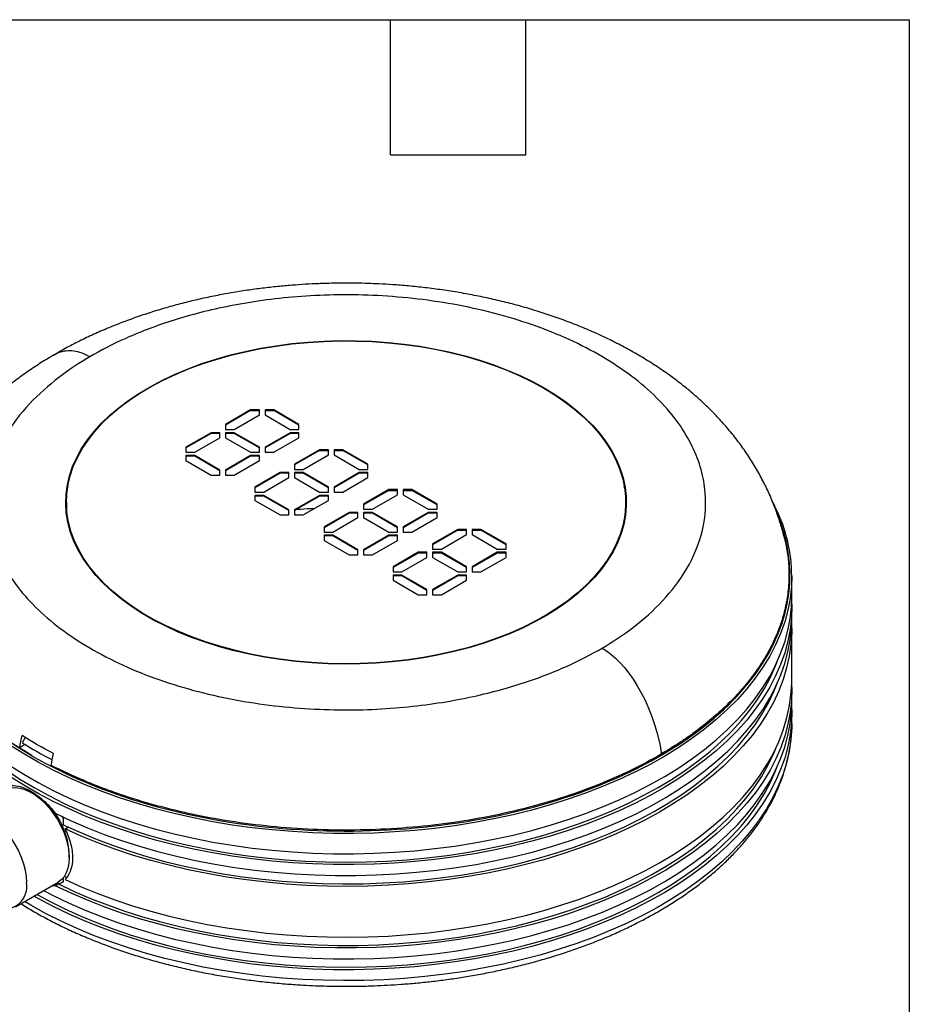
# Model space of a CAD drawing. Header units: millimetres. Extents: x 13 to 546, y 13 to 419.
# Tile 5 of 5: x 446 to 546, y 308 to 419. Entities that reach past the tile are written whole.
import ezdxf

# ---------------------------------------------------------------- set-up
doc = ezdxf.new("R2010")
doc.units = ezdxf.units.MM
doc.header["$LTSCALE"] = 2
doc.linetypes.add('SLD-Solid', pattern=[0])
doc.layers.add('TEXT', color=140, linetype='SLD-Solid', lineweight=25)

msp = doc.modelspace()

# ---------------------------------------------------------------- linework, layer by layer
for p, q in [((471.907, 375.135), (469.078, 373.501)), ((471.907, 375.053), (469.078, 373.42)), ((472.897, 375.135), (471.907, 375.135)), ((471.907, 375.053), (471.907, 375.135)), ((471.907, 375.053), (472.897, 375.053)), ((472.897, 374.564), (472.897, 375.135)), ((473.532, 375.135), (473.532, 374.564)), ((474.522, 375.135), (473.532, 375.135)), ((473.532, 375.053), (474.522, 375.053)), ((477.352, 373.501), (474.522, 375.135)), ((474.522, 375.135), (474.522, 375.053)), ((477.352, 373.42), (474.522, 375.053)), ((470.068, 372.93), (472.897, 374.564)), ((473.532, 374.564), (476.362, 372.93)), ((469.078, 373.501), (469.078, 372.93)), ((469.078, 372.93), (470.068, 372.93)), ((476.362, 372.93), (477.352, 372.93)), ((477.352, 372.93), (477.352, 373.501)), ((467.453, 372.563), (464.623, 370.93)), ((467.453, 372.482), (464.623, 370.848)), ((465.613, 370.358), (468.443, 371.992)), ((468.443, 372.563), (467.453, 372.563)), ((467.453, 372.482), (467.453, 372.563)), ((468.443, 372.482), (467.453, 372.482)), ((468.443, 371.992), (468.443, 372.563)), ((470.068, 372.563), (469.078, 372.563)), ((469.078, 372.563), (469.078, 371.992)), ((470.068, 372.482), (469.078, 372.482)), ((469.078, 371.992), (471.907, 370.358)), ((472.897, 370.93), (470.068, 372.563)), ((470.068, 372.563), (470.068, 372.482)), ((472.897, 370.848), (470.068, 372.482)), ((476.362, 372.563), (473.532, 370.93)), ((476.362, 372.482), (473.532, 370.848)), ((474.522, 370.358), (477.352, 371.992)), ((477.352, 372.563), (476.362, 372.563)), ((476.362, 372.482), (476.362, 372.563)), ((477.352, 372.482), (476.362, 372.482)), ((477.352, 371.992), (477.352, 372.563)), ((464.623, 370.93), (464.623, 370.358)), ((472.897, 370.358), (472.897, 370.93)), ((473.532, 370.93), (473.532, 370.358)), ((479.686, 370.645), (476.856, 369.011)), ((479.686, 370.563), (476.856, 368.93)), ((480.676, 370.645), (479.686, 370.645)), ((479.686, 370.563), (479.686, 370.645)), ((479.686, 370.563), (480.676, 370.563)), ((480.676, 370.073), (480.676, 370.645)), ((481.311, 370.645), (481.311, 370.073)), ((482.301, 370.645), (481.311, 370.645)), ((481.311, 370.563), (482.301, 370.563)), ((485.13, 369.011), (482.301, 370.645)), ((482.301, 370.645), (482.301, 370.563)), ((485.13, 368.93), (482.301, 370.563)), ((464.623, 370.358), (465.613, 370.358)), ((464.623, 369.992), (464.623, 369.42)), ((465.613, 369.992), (464.623, 369.992)), ((465.613, 369.91), (464.623, 369.91)), ((464.623, 369.42), (467.453, 367.787)), ((468.443, 368.358), (465.613, 369.992)), ((465.613, 369.992), (465.613, 369.91)), ((468.443, 368.276), (465.613, 369.91)), ((471.907, 369.992), (469.078, 368.358)), ((471.907, 369.91), (469.078, 368.276)), ((470.068, 367.787), (472.897, 369.42)), ((471.907, 370.358), (472.897, 370.358)), ((472.897, 369.992), (471.907, 369.992)), ((471.907, 369.992), (471.907, 369.91)), ((472.897, 369.91), (471.907, 369.91)), ((472.897, 369.42), (472.897, 369.992)), ((473.532, 370.358), (474.522, 370.358)), ((477.846, 368.44), (480.676, 370.073)), ((481.311, 370.073), (484.14, 368.44)), ((468.443, 367.787), (468.443, 368.358)), ((469.078, 368.358), (469.078, 367.787)), ((476.856, 369.011), (476.856, 368.44)), ((476.856, 368.44), (477.846, 368.44)), ((484.14, 368.44), (485.13, 368.44)), ((485.13, 368.44), (485.13, 369.011)), ((467.453, 367.787), (468.443, 367.787)), ((469.078, 367.787), (470.068, 367.787)), ((475.231, 368.073), (472.401, 366.44)), ((475.231, 367.992), (472.401, 366.358)), ((473.391, 365.868), (476.221, 367.502)), ((476.221, 368.073), (475.231, 368.073)), ((475.231, 367.992), (475.231, 368.073)), ((476.221, 367.992), (475.231, 367.992)), ((476.221, 367.502), (476.221, 368.073)), ((477.846, 368.073), (476.856, 368.073)), ((476.856, 368.073), (476.856, 367.502)), ((477.846, 367.992), (476.856, 367.992)), ((476.856, 367.502), (479.686, 365.868)), ((480.676, 366.44), (477.846, 368.073)), ((477.846, 368.073), (477.846, 367.992)), ((480.676, 366.358), (477.846, 367.992)), ((484.14, 368.073), (481.311, 366.44)), ((484.14, 367.992), (481.311, 366.358)), ((482.301, 365.868), (485.13, 367.502)), ((485.13, 368.073), (484.14, 368.073)), ((484.14, 367.992), (484.14, 368.073)), ((485.13, 367.992), (484.14, 367.992)), ((485.13, 367.502), (485.13, 368.073)), ((472.401, 366.44), (472.401, 365.868)), ((480.676, 365.868), (480.676, 366.44)), ((481.311, 366.44), (481.311, 365.868)), ((487.464, 366.155), (484.634, 364.521)), ((488.454, 366.155), (487.464, 366.155)), ((487.464, 366.073), (487.464, 366.155)), ((488.454, 365.583), (488.454, 366.155)), ((489.089, 366.155), (489.089, 365.583)), ((490.079, 366.155), (489.089, 366.155)), ((492.909, 364.521), (490.079, 366.155)), ((490.079, 366.155), (490.079, 366.073)), ((472.401, 365.868), (473.391, 365.868)), ((472.401, 365.501), (472.401, 364.93)), ((473.391, 365.501), (472.401, 365.501)), ((473.391, 365.42), (472.401, 365.42)), ((476.221, 363.868), (473.391, 365.501)), ((473.391, 365.501), (473.391, 365.42)), ((476.221, 363.786), (473.391, 365.42)), ((479.686, 365.501), (476.856, 363.868)), ((479.686, 365.42), (476.856, 363.786)), ((479.686, 365.868), (480.676, 365.868)), ((480.676, 365.501), (479.686, 365.501)), ((479.686, 365.501), (479.686, 365.42)), ((480.676, 365.42), (479.686, 365.42)), ((480.676, 364.93), (480.676, 365.501)), ((481.311, 365.868), (482.301, 365.868)), ((487.464, 366.073), (484.634, 364.439)), ((485.624, 363.95), (488.454, 365.583)), ((487.464, 366.073), (488.454, 366.073)), ((489.089, 366.073), (490.079, 366.073)), ((489.089, 365.583), (491.919, 363.95)), ((492.909, 364.439), (490.079, 366.073)), ((451.159, 364.726), (451.159, 364.309)), ((472.401, 364.93), (475.231, 363.296)), ((476.221, 363.296), (476.221, 363.868)), ((476.856, 363.868), (476.856, 363.296)), ((477.846, 363.296), (480.676, 364.93)), ((484.634, 364.521), (484.634, 363.95)), ((484.634, 363.95), (485.624, 363.95)), ((491.919, 363.95), (492.909, 363.95)), ((492.909, 363.95), (492.909, 364.521)), ((514.159, 364.309), (514.159, 364.726)), ((475.231, 363.296), (476.221, 363.296)), ((476.856, 363.296), (477.846, 363.296)), ((483.009, 363.583), (480.179, 361.949)), ((483.009, 363.501), (480.179, 361.868)), ((481.169, 361.378), (483.999, 363.011)), ((483.999, 363.583), (483.009, 363.583)), ((483.009, 363.501), (483.009, 363.583)), ((483.999, 363.501), (483.009, 363.501)), ((483.999, 363.011), (483.999, 363.583)), ((485.624, 363.583), (484.634, 363.583)), ((484.634, 363.583), (484.634, 363.011)), ((485.624, 363.501), (484.634, 363.501)), ((484.634, 363.011), (487.464, 361.378)), ((488.454, 361.949), (485.624, 363.583)), ((485.624, 363.583), (485.624, 363.501)), ((488.454, 361.868), (485.624, 363.501)), ((491.919, 363.583), (489.089, 361.949)), ((491.919, 363.501), (489.089, 361.868)), ((490.079, 361.378), (492.909, 363.011)), ((492.909, 363.583), (491.919, 363.583)), ((491.919, 363.501), (491.919, 363.583)), ((492.909, 363.501), (491.919, 363.501)), ((492.909, 363.011), (492.909, 363.583)), ((531.308, 363.144), (531.595, 362.476)), ((480.179, 361.949), (480.179, 361.378)), ((488.454, 361.378), (488.454, 361.949)), ((489.089, 361.949), (489.089, 361.378)), ((495.242, 361.664), (492.412, 360.031)), ((496.232, 361.664), (495.242, 361.664)), ((495.242, 361.583), (495.242, 361.664)), ((496.232, 361.093), (496.232, 361.664)), ((496.867, 361.664), (496.867, 361.093)), ((497.857, 361.664), (496.867, 361.664)), ((500.687, 360.031), (497.857, 361.664)), ((497.857, 361.664), (497.857, 361.583)), ((480.179, 361.378), (481.169, 361.378)), ((480.179, 361.011), (480.179, 360.44)), ((481.169, 361.011), (480.179, 361.011)), ((481.169, 360.93), (480.179, 360.93)), ((483.999, 359.378), (481.169, 361.011)), ((481.169, 361.011), (481.169, 360.93)), ((483.999, 359.296), (481.169, 360.93)), ((487.464, 361.011), (484.634, 359.378)), ((487.464, 360.93), (484.634, 359.296)), ((487.464, 361.378), (488.454, 361.378)), ((488.454, 361.011), (487.464, 361.011)), ((487.464, 361.011), (487.464, 360.93)), ((488.454, 360.93), (487.464, 360.93)), ((488.454, 360.44), (488.454, 361.011)), ((489.089, 361.378), (490.079, 361.378)), ((495.242, 361.583), (492.412, 359.949)), ((493.402, 359.459), (496.232, 361.093)), ((495.242, 361.583), (496.232, 361.583)), ((496.867, 361.583), (497.857, 361.583)), ((496.867, 361.093), (499.697, 359.459)), ((500.687, 359.949), (497.857, 361.583)), ((480.179, 360.44), (483.009, 358.806)), ((485.624, 358.806), (488.454, 360.44)), ((492.412, 360.031), (492.412, 359.459)), ((492.412, 359.459), (493.402, 359.459)), ((499.697, 359.459), (500.687, 359.459)), ((500.687, 359.459), (500.687, 360.031)), ((483.009, 358.806), (483.999, 358.806)), ((483.999, 358.806), (483.999, 359.378)), ((484.634, 359.378), (484.634, 358.806)), ((484.634, 358.806), (485.624, 358.806)), ((490.787, 359.093), (487.957, 357.459)), ((490.787, 359.011), (487.957, 357.377)), ((488.947, 356.888), (491.777, 358.521)), ((491.777, 359.093), (490.787, 359.093)), ((490.787, 359.011), (490.787, 359.093)), ((491.777, 359.011), (490.787, 359.011)), ((491.777, 358.521), (491.777, 359.093)), ((493.402, 359.093), (492.412, 359.093)), ((492.412, 359.093), (492.412, 358.521)), ((493.402, 359.011), (492.412, 359.011)), ((492.412, 358.521), (495.242, 356.888)), ((496.232, 357.459), (493.402, 359.093)), ((493.402, 359.093), (493.402, 359.011)), ((496.232, 357.377), (493.402, 359.011)), ((499.697, 359.093), (496.867, 357.459)), ((499.697, 359.011), (496.867, 357.377)), ((497.857, 356.888), (500.687, 358.521)), ((500.687, 359.093), (499.697, 359.093)), ((499.697, 359.011), (499.697, 359.093)), ((500.687, 359.011), (499.697, 359.011)), ((500.687, 358.521), (500.687, 359.093)), ((487.957, 357.459), (487.957, 356.888)), ((496.232, 356.888), (496.232, 357.459)), ((496.867, 357.459), (496.867, 356.888)), ((487.957, 356.888), (488.947, 356.888)), ((487.957, 356.521), (487.957, 355.949)), ((488.947, 356.521), (487.957, 356.521)), ((488.947, 356.439), (487.957, 356.439)), ((491.777, 354.887), (488.947, 356.521)), ((488.947, 356.521), (488.947, 356.439)), ((491.777, 354.806), (488.947, 356.439)), ((495.242, 356.521), (492.412, 354.887)), ((495.242, 356.439), (492.412, 354.806)), ((495.242, 356.888), (496.232, 356.888)), ((496.232, 356.521), (495.242, 356.521)), ((495.242, 356.521), (495.242, 356.439)), ((496.232, 356.439), (495.242, 356.439)), ((496.232, 355.949), (496.232, 356.521)), ((496.867, 356.888), (497.857, 356.888)), ((532.859, 354.103), (532.859, 356.389)), ((487.957, 355.949), (490.787, 354.316)), ((493.402, 354.316), (496.232, 355.949)), ((490.787, 354.316), (491.777, 354.316)), ((491.777, 354.316), (491.777, 354.887)), ((492.412, 354.887), (492.412, 354.316)), ((492.412, 354.316), (493.402, 354.316)), ((532.859, 351.653), (532.859, 352.878)), ((532.859, 344.712), (532.859, 350.428)), ((532.859, 342.263), (532.859, 343.487)), ((532.859, 339.813), (532.859, 341.038)), ((445.903, 337.118), (446.483, 337.471)), ((446.525, 338.223), (446.183, 337.643)), ((447.658, 331.773), (447.234, 332.018)), ((450.645, 329.356), (450.807, 329.126)), ((450.807, 329.126), (450.807, 328.404)), ((451.319, 328.108), (450.807, 328.404)), ((451.013, 327.932), (451.319, 328.108)), ((451.476, 324.67), (451.476, 325.16)), ((445.425, 319.147), (450.233, 321.923)), ((449.913, 321.522), (450.268, 321.727)), ((450.807, 322.416), (450.807, 321.966)), ((450.947, 322.607), (451.2, 322.461)), ((449.913, 321.522), (449.38, 321.431)), ((447.163, 319.321), (446.452, 319.74))]:
    msp.add_line(p, q)
at = {"flags": 128}
for points in [[(504.986, 377.607), (506.235, 376.843), (507.406, 376.038), (508.495, 375.197), (509.498, 374.32), (510.412, 373.411), (511.233, 372.474), (511.96, 371.511), (512.589, 370.525), (513.119, 369.52), (513.547, 368.499), (513.873, 367.465), (514.096, 366.422), (514.214, 365.374), (514.227, 364.324), (514.135, 363.274), (513.939, 362.23), (513.639, 361.194), (513.235, 360.169), (512.731, 359.16), (512.126, 358.169), (511.424, 357.2), (510.626, 356.256), (509.735, 355.34), (508.754, 354.455), (507.686, 353.604), (506.536, 352.79), (505.306, 352.016), (504, 351.283), (502.624, 350.596), (501.182, 349.955), (499.678, 349.364), (498.117, 348.823), (496.505, 348.336), (494.848, 347.902), (493.149, 347.525), (491.416, 347.205), (489.654, 346.943), (487.868, 346.739), (486.065, 346.596), (484.251, 346.513), (482.432, 346.49), (480.613, 346.528), (478.801, 346.626), (477.002, 346.785), (475.222, 347.003), (473.466, 347.279), (471.741, 347.614), (470.053, 348.006), (468.406, 348.453), (466.806, 348.954), (465.259, 349.507), (463.77, 350.111), (462.344, 350.764), (460.985, 351.462), (459.698, 352.205), (458.488, 352.99), (457.357, 353.813), (456.311, 354.673), (455.353, 355.566), (454.485, 356.489), (453.71, 357.44), (453.032, 358.415), (452.452, 359.411), (451.973, 360.424), (451.595, 361.452), (451.321, 362.49), (451.151, 363.536), (451.085, 364.586), (451.124, 365.637), (451.269, 366.684), (451.517, 367.725), (451.869, 368.755), (452.323, 369.773), (452.878, 370.773), (453.532, 371.754), (454.282, 372.711), (455.127, 373.641), (456.063, 374.542), (457.088, 375.41), (458.197, 376.243), (459.388, 377.037), (460.656, 377.791), (461.998, 378.501), (463.408, 379.165), (464.881, 379.782), (466.414, 380.348), (468.001, 380.862), (469.637, 381.323), (471.315, 381.728), (473.032, 382.077), (474.78, 382.369), (476.555, 382.602), (478.35, 382.775), (480.159, 382.888), (481.977, 382.941), (483.797, 382.934), (485.613, 382.865), (487.419, 382.737), (489.209, 382.549), (490.978, 382.301), (492.719, 381.996), (494.427, 381.632), (496.095, 381.213), (497.719, 380.739), (499.293, 380.211), (500.811, 379.632), (502.27, 379.004), (503.663, 378.328), (504.986, 377.607)], [(504.933, 377.584), (506.179, 376.822), (507.348, 376.02), (508.434, 375.18), (509.434, 374.305), (510.346, 373.399), (511.165, 372.464), (511.89, 371.503), (512.518, 370.519), (513.046, 369.517), (513.474, 368.498), (513.799, 367.467), (514.021, 366.427), (514.139, 365.381), (514.152, 364.333), (514.06, 363.286), (513.865, 362.244), (513.565, 361.21), (513.163, 360.188), (512.659, 359.181), (512.056, 358.193), (511.355, 357.226), (510.559, 356.284), (509.67, 355.37), (508.692, 354.487), (507.627, 353.638), (506.479, 352.826), (505.252, 352.054), (503.95, 351.324), (502.577, 350.638), (501.138, 349.999), (499.637, 349.409), (498.081, 348.869), (496.473, 348.383), (494.819, 347.951), (493.124, 347.574), (491.395, 347.254), (489.637, 346.993), (487.856, 346.79), (486.057, 346.647), (484.247, 346.564), (482.432, 346.542), (480.618, 346.579), (478.81, 346.677), (477.016, 346.835), (475.24, 347.053), (473.488, 347.329), (471.767, 347.663), (470.082, 348.053), (468.44, 348.499), (466.844, 348.999), (465.301, 349.551), (463.815, 350.154), (462.392, 350.805), (461.037, 351.502), (459.753, 352.243), (458.545, 353.026), (457.418, 353.847), (456.374, 354.705), (455.417, 355.596), (454.551, 356.517), (453.779, 357.465), (453.102, 358.438), (452.524, 359.431), (452.046, 360.442), (451.669, 361.468), (451.395, 362.504), (451.225, 363.547), (451.16, 364.595), (451.199, 365.643), (451.343, 366.687), (451.591, 367.726), (451.942, 368.754), (452.395, 369.769), (452.948, 370.767), (453.601, 371.745), (454.349, 372.7), (455.192, 373.628), (456.126, 374.527), (457.149, 375.393), (458.256, 376.224), (459.444, 377.016), (460.709, 377.768), (462.047, 378.476), (463.453, 379.139), (464.924, 379.754), (466.453, 380.319), (468.036, 380.832), (469.668, 381.292), (471.342, 381.696), (473.055, 382.044), (474.799, 382.335), (476.57, 382.567), (478.36, 382.74), (480.165, 382.853), (481.978, 382.906), (483.794, 382.898), (485.606, 382.831), (487.408, 382.702), (489.194, 382.515), (490.958, 382.268), (492.695, 381.963), (494.399, 381.6), (496.063, 381.182), (497.683, 380.709), (499.253, 380.182), (500.768, 379.605), (502.223, 378.978), (503.613, 378.304), (504.933, 377.584)], [(532.859, 356.389), (532.819, 355.226), (532.674, 353.9), (532.424, 352.579), (532.069, 351.266), (531.61, 349.963), (531.048, 348.675), (530.384, 347.402), (529.621, 346.148), (528.758, 344.916), (527.798, 343.708), (526.744, 342.527), (525.597, 341.375), (524.359, 340.254), (523.034, 339.167), (521.624, 338.117), (520.132, 337.105), (518.561, 336.133), (516.914, 335.204), (515.196, 334.32), (513.409, 333.482), (511.557, 332.692), (509.645, 331.952), (507.676, 331.264), (505.654, 330.628), (503.584, 330.047), (501.47, 329.521), (499.317, 329.051), (497.128, 328.639), (494.909, 328.285), (492.664, 327.99), (490.399, 327.755), (488.116, 327.581), (485.823, 327.467), (483.523, 327.413), (481.221, 327.421), (478.921, 327.489), (476.63, 327.619), (474.352, 327.809), (472.091, 328.058), (469.852, 328.368), (467.64, 328.736), (465.46, 329.163), (463.316, 329.647), (461.212, 330.187), (459.154, 330.782), (457.145, 331.431), (455.19, 332.133), (453.292, 332.885), (451.457, 333.687), (449.687, 334.537), (447.986, 335.433), (446.358, 336.372), (444.806, 337.354)], [(444.806, 335.068), (446.358, 334.086), (447.986, 333.146), (449.687, 332.251), (451.457, 331.401), (453.292, 330.599), (455.19, 329.846), (457.145, 329.145), (459.154, 328.496), (461.212, 327.901), (463.316, 327.361), (465.46, 326.877), (467.64, 326.45), (469.852, 326.082), (472.091, 325.772), (474.352, 325.522), (476.63, 325.332), (478.921, 325.203), (481.221, 325.135), (483.523, 325.127), (485.823, 325.18), (488.116, 325.294), (490.399, 325.469), (492.664, 325.704), (494.909, 325.999), (497.128, 326.353), (499.317, 326.765), (501.47, 327.234), (503.584, 327.76), (505.654, 328.342), (507.676, 328.978), (509.645, 329.666), (511.557, 330.406), (513.409, 331.196), (515.196, 332.034), (516.914, 332.918), (518.561, 333.847), (520.132, 334.818), (521.624, 335.831), (523.034, 336.881), (524.359, 337.968), (525.597, 339.088), (526.744, 340.24), (527.798, 341.422), (528.758, 342.63), (529.621, 343.862), (530.384, 345.116), (531.048, 346.388), (531.61, 347.677), (532.069, 348.979), (532.424, 350.292), (532.674, 351.614), (532.819, 352.94), (532.859, 354.103)], [(532.848, 353.49), (532.858, 353.044), (532.819, 351.715), (532.674, 350.389), (532.424, 349.068), (532.069, 347.755), (531.61, 346.452), (531.048, 345.163), (530.384, 343.891), (529.621, 342.637), (528.758, 341.405), (527.798, 340.197), (526.744, 339.016), (525.597, 337.863), (524.359, 336.743), (523.034, 335.656), (521.624, 334.606), (520.132, 333.594), (518.561, 332.622), (516.914, 331.693), (515.196, 330.809), (513.409, 329.971), (511.557, 329.181), (509.645, 328.441), (507.676, 327.753), (505.654, 327.117), (503.584, 326.536), (501.47, 326.009), (499.317, 325.54), (497.128, 325.128), (494.909, 324.774), (492.664, 324.479), (490.399, 324.244), (488.116, 324.07), (485.823, 323.955), (483.523, 323.902), (481.221, 323.91), (478.921, 323.978), (476.63, 324.108), (474.352, 324.297), (472.091, 324.547), (469.852, 324.857), (467.64, 325.225), (465.46, 325.652), (463.316, 326.136), (461.212, 326.676), (459.154, 327.271), (457.145, 327.92), (455.19, 328.622), (453.292, 329.374), (451.457, 330.176), (449.687, 331.026), (447.986, 331.921), (446.358, 332.861), (444.806, 333.843)], [(447.304, 336.142), (445.641, 337.15), (444.063, 338.202), (442.576, 339.298), (441.182, 340.433), (439.884, 341.606), (438.686, 342.814), (437.59, 344.054), (436.598, 345.323), (435.714, 346.618), (434.939, 347.936), (434.275, 349.274), (433.723, 350.629)], [(449.913, 329.688), (451.689, 328.846), (453.529, 328.051), (455.43, 327.307), (457.388, 326.613), (459.4, 325.972), (461.46, 325.384), (463.564, 324.852), (465.708, 324.375), (467.888, 323.956), (470.099, 323.595), (472.336, 323.292), (474.595, 323.049), (476.87, 322.866), (479.158, 322.744), (481.453, 322.681), (483.751, 322.68), (486.046, 322.739), (488.335, 322.859), (490.611, 323.039), (492.871, 323.279), (495.109, 323.578), (497.321, 323.937), (499.503, 324.353), (501.649, 324.826), (503.755, 325.356), (505.818, 325.941), (507.831, 326.58), (509.792, 327.271), (511.696, 328.013), (513.54, 328.805), (515.318, 329.645), (517.029, 330.53), (518.667, 331.46), (520.23, 332.433), (521.714, 333.445), (523.116, 334.496), (524.434, 335.583), (525.664, 336.703), (526.804, 337.854), (527.851, 339.035), (528.804, 340.242), (529.66, 341.473), (530.418, 342.725), (531.075, 343.996), (531.632, 345.283), (532.085, 346.583), (532.435, 347.894), (532.681, 349.213), (532.822, 350.537), (532.859, 351.653)], [(532.848, 351.04), (532.854, 350.018), (532.769, 348.695), (532.58, 347.376), (532.286, 346.063), (531.889, 344.759), (531.389, 343.467), (530.788, 342.189), (530.086, 340.929), (529.285, 339.688), (528.386, 338.47), (527.393, 337.277), (526.306, 336.111), (525.127, 334.975), (523.86, 333.872), (522.508, 332.803), (521.072, 331.771), (519.555, 330.777), (517.962, 329.825), (516.295, 328.916), (514.558, 328.051), (512.755, 327.234), (510.888, 326.464), (508.963, 325.745), (506.983, 325.077), (504.952, 324.462), (502.874, 323.902), (500.754, 323.396), (498.597, 322.948), (496.406, 322.556), (494.187, 322.223), (491.943, 321.948), (489.68, 321.733), (487.403, 321.578), (485.115, 321.483), (482.823, 321.448), (480.53, 321.474), (478.241, 321.561), (475.962, 321.707), (473.697, 321.914), (471.45, 322.18), (469.227, 322.505), (467.032, 322.888), (464.87, 323.329), (462.744, 323.826), (460.66, 324.379), (458.622, 324.986), (456.635, 325.647), (454.701, 326.359), (452.826, 327.121), (451.013, 327.932)], [(444.423, 334.548), (445.931, 333.549), (447.516, 332.59), (449.177, 331.675), (450.909, 330.805), (452.708, 329.982), (454.572, 329.208), (456.496, 328.484), (458.475, 327.812), (460.506, 327.194), (462.584, 326.631), (464.706, 326.124), (466.865, 325.674), (469.058, 325.282), (471.28, 324.949), (473.527, 324.675), (475.793, 324.462), (478.074, 324.309), (480.364, 324.217), (482.659, 324.187), (484.955, 324.217), (487.245, 324.309), (489.526, 324.462), (491.792, 324.675), (494.038, 324.949), (496.26, 325.282), (498.454, 325.674), (500.613, 326.124), (502.734, 326.631), (504.812, 327.194), (506.844, 327.812), (508.823, 328.484), (510.747, 329.208), (512.61, 329.982), (514.41, 330.805), (516.142, 331.675), (517.802, 332.59), (519.388, 333.549), (520.895, 334.548), (522.321, 335.587), (523.662, 336.663), (524.915, 337.774), (526.078, 338.916), (527.149, 340.089), (528.125, 341.289), (529.003, 342.513), (529.783, 343.76), (530.462, 345.026), (531.039, 346.309), (531.191, 346.695)], [(532.848, 344.1), (532.858, 343.698), (532.822, 342.371), (532.681, 341.047), (532.435, 339.729), (532.085, 338.418), (531.632, 337.117), (531.075, 335.831), (530.418, 334.56), (529.66, 333.307), (528.804, 332.077), (527.851, 330.87), (526.804, 329.689), (525.664, 328.537), (524.434, 327.417), (523.116, 326.33), (521.714, 325.28), (520.23, 324.267), (518.667, 323.295), (517.029, 322.365), (515.318, 321.479), (513.54, 320.639), (511.696, 319.848), (509.792, 319.105), (507.831, 318.414), (505.818, 317.776), (503.755, 317.191), (501.649, 316.661), (499.503, 316.188), (497.321, 315.771), (495.109, 315.413), (492.871, 315.114), (490.611, 314.874), (488.335, 314.693), (486.046, 314.574), (483.751, 314.514), (481.453, 314.516), (479.158, 314.578), (476.87, 314.701), (474.595, 314.884), (472.336, 315.127), (470.099, 315.429), (467.888, 315.791), (465.708, 316.21), (463.564, 316.686), (461.46, 317.219), (459.4, 317.806), (457.388, 318.447), (455.43, 319.141), (453.529, 319.886), (451.689, 320.68), (449.913, 321.522)], [(450.807, 328.404), (452.591, 327.583), (454.438, 326.811), (456.345, 326.089), (458.306, 325.417), (460.32, 324.799), (462.38, 324.234), (464.483, 323.724), (466.624, 323.271), (468.799, 322.875), (471.003, 322.537), (473.232, 322.258), (475.481, 322.038), (477.744, 321.878), (480.018, 321.777), (482.298, 321.738), (484.578, 321.758), (486.855, 321.839), (489.122, 321.981), (491.376, 322.182), (493.612, 322.442), (495.824, 322.762), (498.009, 323.14), (500.161, 323.575), (502.277, 324.067), (504.351, 324.614), (506.38, 325.216), (508.358, 325.87), (510.283, 326.577), (512.149, 327.333), (513.954, 328.139), (515.692, 328.991), (517.361, 329.888), (518.956, 330.829), (520.476, 331.811), (521.915, 332.832), (523.272, 333.89), (524.544, 334.983), (525.727, 336.109), (526.82, 337.265), (527.819, 338.448), (528.724, 339.657), (529.531, 340.888), (530.24, 342.139), (530.849, 343.408), (531.191, 344.245)], [(451.013, 322.216), (452.826, 321.405), (454.701, 320.643), (456.635, 319.931), (458.622, 319.271), (460.66, 318.663), (462.744, 318.111), (464.87, 317.613), (467.032, 317.172), (469.227, 316.789), (471.45, 316.464), (473.697, 316.198), (475.962, 315.992), (478.241, 315.845), (480.53, 315.759), (482.823, 315.733), (485.115, 315.767), (487.403, 315.862), (489.68, 316.017), (491.943, 316.232), (494.187, 316.507), (496.406, 316.84), (498.597, 317.232), (500.754, 317.681), (502.874, 318.186), (504.952, 318.747), (506.983, 319.361), (508.963, 320.029), (510.888, 320.749), (512.755, 321.518), (514.558, 322.336), (516.295, 323.2), (517.962, 324.109), (519.555, 325.062), (521.072, 326.055), (522.508, 327.087), (523.86, 328.156), (525.127, 329.26), (526.306, 330.396), (527.393, 331.561), (528.386, 332.754), (529.285, 333.973), (530.086, 335.213), (530.788, 336.473), (531.389, 337.751), (531.889, 339.043), (532.286, 340.347), (532.58, 341.66), (532.769, 342.979), (532.854, 344.302), (532.859, 344.712)], [(448.594, 320.977), (449.687, 320.411), (451.457, 319.561), (453.292, 318.759), (455.19, 318.007), (457.145, 317.305), (459.154, 316.656), (461.212, 316.061), (463.316, 315.521), (465.46, 315.037), (467.64, 314.61), (469.852, 314.242), (472.091, 313.932), (474.352, 313.682), (476.63, 313.493), (478.921, 313.363), (481.221, 313.295), (483.523, 313.287), (485.823, 313.34), (488.116, 313.455), (490.399, 313.629), (492.664, 313.864), (494.909, 314.159), (497.128, 314.513), (499.317, 314.925), (501.47, 315.394), (503.584, 315.921), (505.654, 316.502), (507.676, 317.138), (509.645, 317.826), (511.557, 318.566), (513.409, 319.356), (515.196, 320.194), (516.914, 321.078), (518.561, 322.007), (520.132, 322.979), (521.624, 323.991), (523.034, 325.041), (524.359, 326.128), (525.597, 327.248), (526.744, 328.401), (527.798, 329.582), (528.758, 330.79), (529.621, 332.022), (530.384, 333.276), (531.048, 334.548), (531.61, 335.837), (532.069, 337.14), (532.424, 338.453), (532.674, 339.774), (532.819, 341.1), (532.859, 342.263)], [(532.848, 341.65), (532.858, 341.204), (532.819, 339.875), (532.674, 338.549), (532.424, 337.228), (532.069, 335.915), (531.61, 334.612), (531.048, 333.324), (530.384, 332.051), (529.621, 330.797), (528.758, 329.565), (527.798, 328.357), (526.744, 327.176), (525.597, 326.024), (524.359, 324.903), (523.034, 323.816), (521.624, 322.766), (520.132, 321.754), (518.561, 320.782), (516.914, 319.853), (515.196, 318.969), (513.409, 318.131), (511.557, 317.341), (509.645, 316.601), (507.676, 315.913), (505.654, 315.277), (503.584, 314.696), (501.47, 314.17), (499.317, 313.7), (497.128, 313.288), (494.909, 312.934), (492.664, 312.639), (490.399, 312.404), (488.116, 312.23), (485.823, 312.116), (483.523, 312.062), (481.221, 312.07), (478.921, 312.138), (476.63, 312.268), (474.352, 312.458), (472.091, 312.708), (469.852, 313.017), (467.64, 313.385), (465.46, 313.812), (463.316, 314.296), (461.212, 314.836), (459.154, 315.431), (457.145, 316.08), (455.19, 316.782), (453.292, 317.534), (451.457, 318.336), (449.687, 319.186), (447.986, 320.082), (447.507, 320.349)], [(532.859, 339.813), (532.852, 339.315), (532.808, 338.498)], [(532.808, 338.498), (532.759, 337.987), (532.562, 336.663), (532.259, 335.345), (531.852, 334.037), (531.342, 332.741), (530.729, 331.46), (530.015, 330.197), (529.202, 328.954), (528.29, 327.733), (527.283, 326.538), (526.182, 325.371), (524.989, 324.234), (523.707, 323.13), (522.339, 322.062), (520.888, 321.03), (519.356, 320.038), (517.747, 319.088), (516.064, 318.181), (514.311, 317.319), (512.491, 316.505), (510.609, 315.74), (508.668, 315.026), (506.672, 314.364), (504.625, 313.755), (502.533, 313.201), (500.398, 312.703), (498.227, 312.262), (496.022, 311.879), (493.79, 311.555), (491.534, 311.29), (489.259, 311.085), (486.971, 310.94), (484.673, 310.857), (482.371, 310.834), (480.07, 310.872), (477.775, 310.971), (475.489, 311.13), (473.219, 311.35), (470.968, 311.63), (468.742, 311.969), (466.546, 312.367), (464.383, 312.822), (462.259, 313.334), (460.177, 313.902), (458.143, 314.524), (456.16, 315.2), (454.234, 315.927), (452.367, 316.704), (450.563, 317.53), (448.827, 318.403), (447.163, 319.321)], [(450.268, 321.727), (452.04, 320.888), (453.877, 320.097), (455.775, 319.356), (457.73, 318.667), (459.738, 318.03), (461.795, 317.447), (463.896, 316.92), (466.037, 316.449), (468.213, 316.035), (470.421, 315.68), (472.654, 315.384), (474.908, 315.147), (477.179, 314.971), (479.462, 314.856), (481.751, 314.801), (484.042, 314.807), (486.33, 314.875), (488.611, 315.003), (490.879, 315.191), (493.129, 315.44), (495.357, 315.749), (497.558, 316.116), (499.728, 316.541), (501.861, 317.024), (503.954, 317.563), (506.001, 318.157), (507.998, 318.805), (509.942, 319.506), (511.828, 320.257), (513.651, 321.058), (515.409, 321.906), (517.097, 322.801), (518.712, 323.739), (520.251, 324.719), (521.709, 325.739), (523.085, 326.797), (524.374, 327.891), (525.575, 329.017), (526.685, 330.174), (527.701, 331.36), (528.621, 332.571), (529.444, 333.806), (530.167, 335.061), (530.79, 336.334), (531.191, 337.304)], [(447.86, 320.553), (449.177, 319.835), (450.909, 318.965), (452.708, 318.142), (454.572, 317.368), (456.496, 316.644), (458.475, 315.973), (460.506, 315.355), (462.584, 314.791), (464.706, 314.284), (466.865, 313.834), (469.058, 313.442), (471.28, 313.109), (473.527, 312.835), (475.793, 312.622), (478.074, 312.469), (480.364, 312.377), (482.659, 312.347), (484.955, 312.377), (487.245, 312.469), (489.526, 312.622), (491.792, 312.835), (494.038, 313.109), (496.26, 313.442), (498.454, 313.834), (500.613, 314.284), (502.734, 314.791), (504.812, 315.355), (506.844, 315.973), (508.823, 316.644), (510.747, 317.368), (512.61, 318.142), (514.41, 318.965), (516.142, 319.835), (517.802, 320.75), (519.388, 321.709), (520.895, 322.709), (522.321, 323.748), (523.662, 324.823), (524.915, 325.934), (526.078, 327.077), (527.149, 328.249), (528.125, 329.449), (529.003, 330.673), (529.783, 331.92), (530.462, 333.186), (531.039, 334.469), (531.191, 334.855)], [(444.233, 332.315), (444.471, 332.433), (444.925, 332.562), (445.42, 332.595), (445.948, 332.53), (446.498, 332.369), (447.061, 332.114), (447.628, 331.769), (448.188, 331.342), (448.73, 330.839), (449.246, 330.27), (449.726, 329.645), (450.161, 328.975)], [(438.304, 327.888), (438.417, 328.264), (438.638, 328.739), (438.927, 329.135), (439.278, 329.446), (439.686, 329.666), (440.142, 329.791), (440.639, 329.818), (441.168, 329.748), (441.719, 329.582), (442.283, 329.322), (442.85, 328.973), (443.408, 328.541), (443.95, 328.035), (444.464, 327.463), (444.942, 326.835), (445.374, 326.162), (445.755, 325.458), (446.075, 324.733), (446.331, 324.001), (446.517, 323.276), (446.63, 322.569), (446.668, 321.894)], [(450.161, 328.975), (450.544, 328.271), (450.868, 327.547), (451.127, 326.816), (451.317, 326.089), (451.434, 325.381), (451.476, 324.705), (451.442, 324.071), (451.333, 323.492), (451.151, 322.977), (450.899, 322.536), (450.581, 322.177), (450.233, 321.923)]]:
    msp.add_lwpolyline(points, dxfattribs=at)
for centre, radius, start, end in [((461.806, 364.294), 10.73, 167.42143, 177.62698), ((503.535, 364.297), 10.708, 2.36234, 12.58925), ((461.734, 364.312), 10.574, 180.013, 189.41075), ((503.571, 364.313), 10.588, 350.59534, 359.98091), ((515.199, 356.31), 17.661, 0.25481, 25.93436), ((471.208, 377.504), 47.066, 237.87923, 242.63071), ((443.208, 324.795), 8.276, 2.52456, 57.47006), ((444.168, 321.435), 2.541, 253.21902, 10.39827), ((449.672, 323.919), 2.259, 272.79892, 300.16416)]:
    msp.add_arc(centre, radius, start, end)
for points, knots in [([(482.659, 389.417), (481.929, 389.412), (480.901, 389.404), (479.383, 389.351), (478.085, 389.288), (476.541, 389.181), (474.924, 389.037), (473.237, 388.848), (471.506, 388.614), (469.747, 388.333), (467.97, 388.003), (466.187, 387.625), (464.405, 387.198), (462.631, 386.72), (460.869, 386.192), (459.126, 385.614), (457.405, 384.984), (455.711, 384.303), (454.048, 383.571), (452.42, 382.785), (450.971, 382.03), (450.089, 381.515), (449.717, 381.298)], [0, 0, 0, 0, 0.0608656, 0.085611, 0.1266727, 0.169304, 0.2150342, 0.2627575, 0.3120355, 0.362522, 0.4139765, 0.4662256, 0.5191436, 0.5726382, 0.6266413, 0.681102, 0.7359821, 0.7912512, 0.846884, 0.902856, 0.9591403, 1, 1, 1, 1]), ([(532.044, 360.681), (532.044, 360.681), (532.043, 360.685), (531.915, 361.2), (531.622, 362.259), (531.108, 363.785), (530.502, 365.306), (529.804, 366.809), (529.009, 368.297), (528.113, 369.767), (527.112, 371.219), (526.042, 372.598), (524.913, 373.901), (523.741, 375.127), (522.491, 376.314), (521.166, 377.458), (519.771, 378.555), (518.312, 379.603), (516.793, 380.598), (515.219, 381.541), (513.596, 382.43), (511.927, 383.264), (510.216, 384.044), (508.467, 384.77), (506.682, 385.442), (504.865, 386.06), (503.02, 386.626), (501.149, 387.139), (499.256, 387.598), (497.346, 388.005), (495.426, 388.359), (493.502, 388.66), (491.59, 388.908), (489.723, 389.103), (487.986, 389.241), (486.475, 389.328), (485.088, 389.383), (483.851, 389.413), (483.018, 389.416), (482.659, 389.417)], [0, 0, 0, 0, 0.0000031, 0.0002216, 0.0267394, 0.0538764, 0.0816131, 0.1100379, 0.1392362, 0.1692851, 0.200247, 0.2321605, 0.2616036, 0.291535, 0.3218703, 0.3525151, 0.3833729, 0.4143538, 0.445381, 0.4763789, 0.5073019, 0.5381237, 0.5688275, 0.5994039, 0.6298483, 0.6601588, 0.6903339, 0.7203707, 0.7502623, 0.7799934, 0.8095334, 0.8388207, 0.8677253, 0.8959412, 0.922581, 0.945209, 0.9631407, 0.9841092, 1, 1, 1, 1]), ([(511.506, 348.307), (512.69, 349), (513.875, 349.781), (516.173, 351.544), (517.287, 352.528), (519.336, 354.724), (520.272, 355.935), (521.82, 358.591), (522.431, 360.036), (523.155, 363.125), (523.267, 364.77), (522.823, 368.177), (522.264, 369.938), (520.844, 372.564), (520.274, 373.436), (518.938, 375.153), (518.173, 375.998), (516.453, 377.639), (515.498, 378.435), (513.416, 379.959), (512.289, 380.686), (509.885, 382.054), (508.609, 382.694), (505.939, 383.874), (504.546, 384.413), (501.677, 385.382), (500.203, 385.811), (497.209, 386.557), (495.69, 386.873), (491.122, 387.655), (488.063, 387.952), (482.156, 388.158), (479.309, 388.07), (473.969, 387.606), (471.476, 387.232), (466.898, 386.3), (464.813, 385.742), (461.04, 384.527), (459.352, 383.87), (456.331, 382.518), (454.997, 381.822), (453.813, 381.128)], [0, 0, 0, 0, 0.0625, 0.0625, 0.125, 0.125, 0.1875, 0.1875, 0.25, 0.25, 0.3125, 0.3125, 0.375, 0.375, 0.40625, 0.40625, 0.4375, 0.4375, 0.46875, 0.46875, 0.5, 0.5, 0.53125, 0.53125, 0.5625, 0.5625, 0.59375, 0.59375, 0.625, 0.625, 0.6875, 0.6875, 0.75, 0.75, 0.8125, 0.8125, 0.875, 0.875, 0.9375, 0.9375, 1, 1, 1, 1]), ([(453.813, 381.128), (453.514, 381.278), (452.9, 381.586), (451.986, 381.789), (451.083, 381.795), (450.311, 381.629), (449.895, 381.38), (449.728, 381.279)], [0, 0, 0, 0, 0.1936821, 0.3979125, 0.6145318, 0.8453656, 1, 1, 1, 1]), ([(449.717, 381.298), (449.574, 381.216), (448.909, 380.838), (447.774, 380.112), (446.315, 379.118), (444.914, 378.068), (443.571, 376.968), (442.291, 375.818), (441.08, 374.622), (439.941, 373.381), (438.879, 372.1), (437.895, 370.781), (436.992, 369.429), (436.17, 368.046), (435.431, 366.636), (434.772, 365.199), (434.195, 363.739), (433.697, 362.256), (433.411, 361.229), (433.279, 360.701), (433.275, 360.682), (433.274, 360.681)], [0, 0, 0, 0, 0.0178045, 0.0822007, 0.1467947, 0.2114618, 0.2760713, 0.3404711, 0.4044901, 0.4679505, 0.5306834, 0.5925456, 0.6534323, 0.7132849, 0.7720905, 0.8298784, 0.8867118, 0.9426797, 0.997889, 0.9999112, 1, 1, 1, 1]), ([(453.813, 381.128), (452.628, 380.435), (451.444, 379.655), (449.145, 377.891), (448.032, 376.907), (445.982, 374.712), (445.047, 373.5), (443.499, 370.844), (442.888, 369.399), (442.163, 366.31), (442.051, 364.665), (442.496, 361.258), (443.054, 359.497), (444.475, 356.872), (445.045, 356), (446.38, 354.283), (447.146, 353.438), (448.866, 351.796), (449.82, 351), (451.902, 349.476), (453.03, 348.749), (455.434, 347.381), (456.71, 346.741), (459.38, 345.561), (460.773, 345.022), (463.641, 344.053), (465.116, 343.624), (468.109, 342.878), (469.628, 342.562), (474.196, 341.78), (477.255, 341.484), (483.162, 341.277), (486.01, 341.365), (491.35, 341.829), (493.843, 342.203), (498.42, 343.135), (500.506, 343.693), (504.278, 344.908), (505.966, 345.565), (508.987, 346.918), (510.321, 347.613), (511.506, 348.307)], [0, 0, 0, 0, 0.0625, 0.0625, 0.125, 0.125, 0.1875, 0.1875, 0.25, 0.25, 0.3125, 0.3125, 0.375, 0.375, 0.40625, 0.40625, 0.4375, 0.4375, 0.46875, 0.46875, 0.5, 0.5, 0.53125, 0.53125, 0.5625, 0.5625, 0.59375, 0.59375, 0.625, 0.625, 0.6875, 0.6875, 0.75, 0.75, 0.8125, 0.8125, 0.875, 0.875, 0.9375, 0.9375, 1, 1, 1, 1]), ([(476.832, 363.914), (477.311, 363.95), (478.086, 364.007), (478.865, 364.042), (479.161, 364.056)], [0, 0, 0, 0, 0.6187709, 1, 1, 1, 1]), ([(531.038, 364.112), (530.988, 364.234), (530.884, 364.483), (530.741, 364.726), (530.667, 364.851)], [0, 0, 0, 0, 0.4868294, 1, 1, 1, 1]), ([(447.304, 336.142), (454.92, 331.745), (464.793, 328.886), (486.109, 327.093), (496.984, 328.207), (515.929, 334.126), (523.494, 338.773), (532.553, 350.055), (533.805, 356.39), (531.595, 362.476)], [0, 0, 0, 0, 0.25, 0.25, 0.5, 0.5, 0.75, 0.75, 1, 1, 1, 1]), ([(532.044, 360.68), (532.113, 360.386), (532.251, 359.794), (532.397, 358.9), (532.481, 358.151), (532.534, 357.401), (532.557, 356.65), (532.54, 355.899), (532.491, 355.149), (532.413, 354.4), (532.293, 353.652), (532.144, 352.907), (532, 352.312), (531.79, 351.571), (531.598, 350.981), (531.328, 350.246), (531.088, 349.662), (530.759, 348.936), (530.472, 348.358), (530.084, 347.642), (529.75, 347.073), (529.304, 346.368), (528.925, 345.808), (528.523, 345.255), (528.106, 344.704), (527.557, 344.024), (526.854, 343.219), (526.108, 342.428), (525.056, 341.391), (523.921, 340.383), (522.705, 339.408), (521.755, 338.694), (520.766, 337.997), (519.592, 337.217), (518.713, 336.689), (518.194, 336.377)], [0, 0, 0, 0, 0.0336235, 0.0676033, 0.1015831, 0.1185715, 0.1525513, 0.1865311, 0.2035195, 0.2374993, 0.2714791, 0.2884675, 0.3224473, 0.3394357, 0.3734155, 0.3904038, 0.4243836, 0.441372, 0.4753518, 0.4923402, 0.52632, 0.5433083, 0.5772882, 0.5942765, 0.6112649, 0.6452447, 0.6792245, 0.7132043, 0.7471842, 0.8151688, 0.8491486, 0.8831284, 0.9171082, 0.9510881, 1, 1, 1, 1]), ([(447.304, 336.183), (445.586, 337.174), (444.014, 338.225), (441.149, 340.443), (439.856, 341.61), (438.418, 343.14), (438.14, 343.449), (437.601, 344.076), (437.341, 344.393), (436.592, 345.35), (436.136, 345.995), (434.889, 347.956), (434.222, 349.297), (433.723, 350.67)], [0, 0, 0, 0, 0.25, 0.25, 0.5, 0.5, 0.5625, 0.5625, 0.625, 0.625, 0.75, 0.75, 1, 1, 1, 1]), ([(511.506, 348.307), (514.111, 346.825), (517.231, 342.424), (518.194, 336.377), (518.194, 336.377), (518.194, 336.377), (518.194, 336.377)], [0, 0, 0, 0, 0.99753447, 0.99753447, 0.99753447, 0.99753697, 0.99753697, 0.99753697, 0.99753697]), ([(482.659, 310.199), (483.414, 310.205), (484.47, 310.212), (486.025, 310.263), (487.345, 310.323), (488.915, 310.423), (490.557, 310.559), (492.269, 310.736), (494.024, 310.955), (495.807, 311.217), (497.604, 311.523), (499.407, 311.874), (501.205, 312.269), (502.992, 312.708), (504.762, 313.191), (506.51, 313.718), (508.23, 314.287), (509.917, 314.899), (511.568, 315.552), (513.179, 316.246), (514.747, 316.979), (516.267, 317.751), (517.736, 318.561), (519.153, 319.407), (520.514, 320.288), (521.816, 321.203), (523.056, 322.152), (524.233, 323.132), (525.345, 324.142), (526.388, 325.182), (527.36, 326.25), (528.261, 327.344), (529.087, 328.463), (529.836, 329.606), (530.508, 330.772), (531.1, 331.958), (531.61, 333.164), (532.036, 334.387), (532.379, 335.628), (532.627, 336.883), (532.765, 337.816), (532.792, 338.33), (532.797, 338.42)], [0, 0, 0, 0, 0.029779, 0.0416979, 0.0614982, 0.0820284, 0.1040297, 0.126972, 0.1506419, 0.1748691, 0.1995325, 0.2245428, 0.2498326, 0.2753506, 0.3010567, 0.3269195, 0.3529139, 0.3790197, 0.4052206, 0.4315034, 0.4578572, 0.4842731, 0.5107441, 0.5372641, 0.5638286, 0.5904335, 0.6170747, 0.6437498, 0.6704567, 0.697194, 0.7239609, 0.7507575, 0.7775848, 0.8044453, 0.8313436, 0.858287, 0.8852859, 0.9123548, 0.9395129, 0.9667837, 0.9941952, 1, 1, 1, 1]), ([(518.194, 336.377), (515.973, 335.076), (513.537, 333.897), (508.322, 331.827), (505.544, 330.936), (501.196, 329.838), (499.716, 329.512), (496.715, 328.944), (495.19, 328.7), (490.56, 328.097), (487.407, 327.864), (481.081, 327.748), (477.908, 327.864), (471.659, 328.441), (468.581, 328.901), (464.865, 329.683), (464.128, 329.849), (462.673, 330.2), (461.955, 330.385), (459.826, 330.97), (458.441, 331.396), (456.417, 332.094), (455.751, 332.336), (454.437, 332.839), (453.788, 333.101), (451.875, 333.91), (450.647, 334.484), (449.466, 335.091)], [0, 0, 0, 0, 0.125, 0.125, 0.25, 0.25, 0.3125, 0.3125, 0.375, 0.375, 0.5, 0.5, 0.625, 0.625, 0.75, 0.75, 0.78125, 0.78125, 0.8125, 0.8125, 0.875, 0.875, 0.90625, 0.90625, 0.9375, 0.9375, 1, 1, 1, 1]), ([(444.61, 332.749), (444.964, 332.843), (445.356, 332.84), (446.008, 332.694), (446.232, 332.623), (446.689, 332.435), (446.923, 332.32), (447.641, 331.905), (448.116, 331.555), (448.822, 330.917), (449.052, 330.689), (449.494, 330.209), (449.708, 329.955), (449.913, 329.688)], [0, 0, 0, 0, 0.25, 0.25, 0.375, 0.375, 0.5, 0.5, 0.75, 0.75, 0.875, 0.875, 1, 1, 1, 1]), ([(451.013, 327.932), (451.286, 327.382), (451.495, 326.834), (451.711, 326.009), (451.767, 325.735), (451.84, 325.202), (451.858, 324.941), (451.858, 324.177), (451.785, 323.712), (451.57, 323.083), (451.48, 322.886), (451.27, 322.527), (451.15, 322.363), (451.013, 322.216)], [0, 0, 0, 0, 0.25, 0.25, 0.375, 0.375, 0.5, 0.5, 0.75, 0.75, 0.875, 0.875, 1, 1, 1, 1]), ([(446.037, 319.5), (446.491, 319.221), (447.42, 318.65), (448.898, 317.833), (450.449, 317.039), (452.053, 316.284), (453.706, 315.57), (455.407, 314.897), (457.151, 314.265), (458.935, 313.677), (460.757, 313.133), (462.611, 312.634), (464.496, 312.18), (466.405, 311.772), (468.334, 311.412), (470.276, 311.098), (472.221, 310.833), (474.149, 310.617), (476.016, 310.451), (477.708, 310.337), (479.187, 310.266), (480.798, 310.212), (481.939, 310.204), (482.659, 310.199)], [0, 0, 0, 0, 0.0479486, 0.0980532, 0.148133, 0.1981833, 0.2481999, 0.298178, 0.3481123, 0.3979957, 0.4478192, 0.4975699, 0.5472291, 0.5967682, 0.6461418, 0.6952732, 0.7440219, 0.7921018, 0.8388282, 0.8820536, 0.916551, 0.9473456, 1, 1, 1, 1])]:
    msp.add_open_spline(points, degree=3, knots=knots)
for points in [[(445.903, 337.118), (445.978, 337.553), (446.066, 337.993), (446.168, 338.437)], [(449.694, 336.43), (448.462, 337.064), (447.284, 337.735), (446.168, 338.437)], [(449.466, 335.091), (449.528, 335.534), (449.604, 335.98), (449.694, 336.43)], [(450.807, 321.966), (450.638, 321.865), (450.458, 321.786), (450.268, 321.727)]]:
    msp.add_open_spline(points, degree=3)
at = {"layer": 'TEXT'}
for p, q in [((12.7, 419.1), (546.1, 419.1)), ((487.68, 403.86), (487.68, 419.1)), ((502.92, 403.86), (502.92, 419.1)), ((546.1, 419.1), (546.1, 12.7)), ((487.68, 403.86), (502.92, 403.86))]:
    msp.add_line(p, q, dxfattribs=at)

doc.saveas('drawing.dxf')
